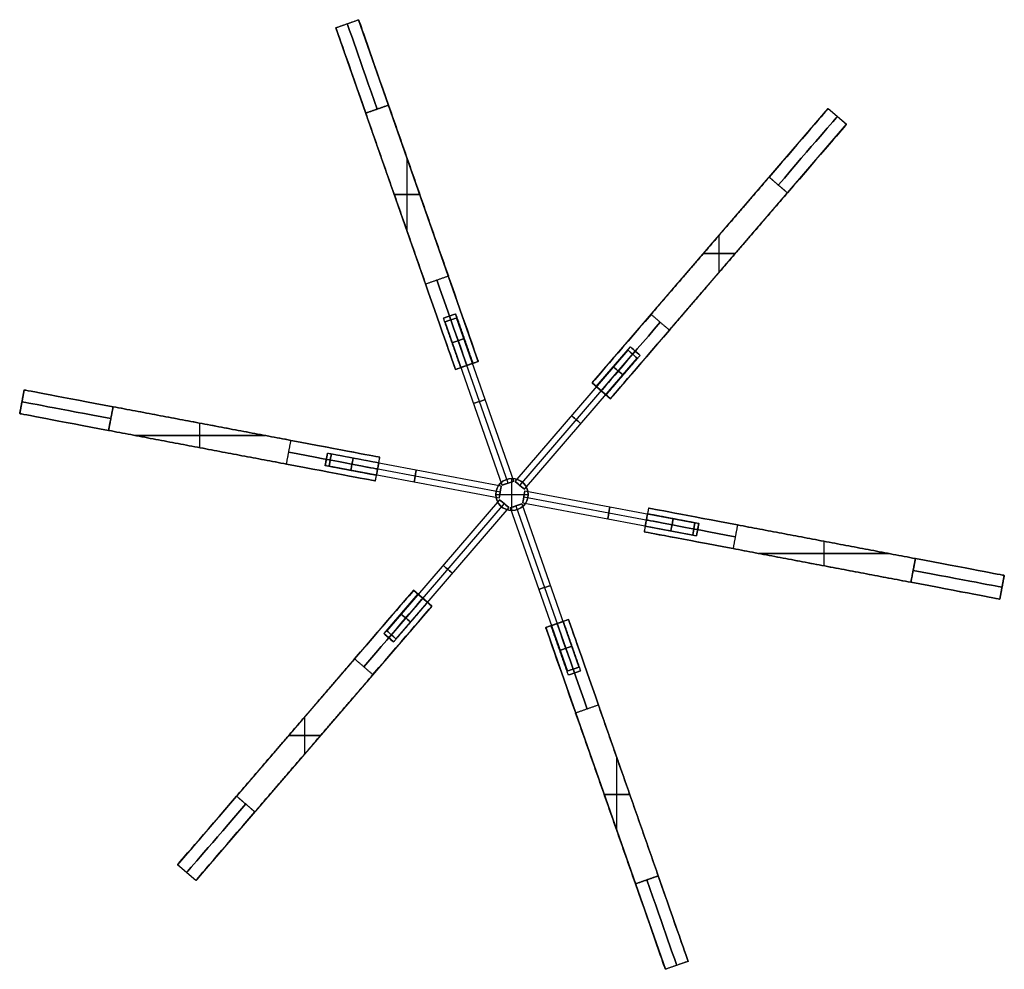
# Model space of a CAD drawing. Header units: millimetres. Extents: x -921 to 991, y -979 to 953.
# Tile 6 of 9: x -921 to -431, y 89 to 561. Entities that reach past the tile are written whole.
import ezdxf

# ---------------------------------------------------------------- set-up
doc = ezdxf.new("R2010")
doc.units = ezdxf.units.MM
doc.layers.add('Default', color=7, linetype='Continuous', true_color=0x000000)

msp = doc.modelspace()

# ---------------------------------------------------------------- linework, layer by layer
at = {"layer": 'Default', "color": 37, "true_color": 0x80674d}
for p, q in [((-763.3, 557.51), (-751.97, 561.48)), ((-757.64, 559.5, 255), (-757.64, 559.5, -255)), ((-692.52, 391.58), (-751.97, 561.48)), ((-703.85, 387.62), (-763.3, 557.51)), ((-635.92, 380.87), (-518.51, 517.3)), ((-518.51, 517.3), (-509.41, 509.48)), ((-626.82, 373.04), (-509.41, 509.48)), ((-513.96, 513.39, 255), (-513.96, 513.39, -255)), ((-727.91, 456.38, 300), (-727.91, 492.71, 300)), ((-727.91, 456.38, -300), (-727.91, 492.71, -300)), ((-722.25, 476.53, -300), (-722.25, 476.53, 300)), ((-734.27, 474.55, 300), (-721.55, 474.55, 300)), ((-721.55, 474.55, -300), (-734.27, 474.55, -300)), ((-733.57, 472.56, -300), (-733.57, 472.56, 300)), ((-572.67, 435.97, 300), (-572.67, 454.37, 300)), ((-572.67, 435.97, -300), (-572.67, 454.37, -300)), ((-577.21, 449.09, -300), (-577.21, 449.09, 300)), ((-580.58, 445.17, 300), (-564.75, 445.17, 300)), ((-564.75, 445.17, -300), (-580.58, 445.17, -300)), ((-568.12, 441.26, -300), (-568.12, 441.26, 300)), ((-709.79, 413.08, 180), (-703.75, 415.19, 180)), ((-709.79, 413.08, -180), (-703.75, 415.19, -180)), ((-706.77, 414.14, 183.2), (-706.77, 414.14, 176.8)), ((-698.19, 389.6, 176.8), (-706.77, 414.14, 176.8)), ((-698.19, 389.6, 183.2), (-706.77, 414.14, 183.2)), ((-706.77, 414.14, -176.8), (-706.77, 414.14, -183.2)), ((-698.19, 389.6, -183.2), (-706.77, 414.14, -183.2)), ((-698.19, 389.6, -176.8), (-706.77, 414.14, -176.8)), ((-695.17, 390.65, 180), (-703.75, 415.19, 180)), ((-695.17, 390.65, -180), (-703.75, 415.19, -180)), ((-633.8, 379.04, 180), (-616.84, 398.75, 180)), ((-633.8, 379.04, 180), (-616.84, 398.75, 180)), ((-633.8, 379.04, -180), (-616.84, 398.75, -180)), ((-633.8, 379.04, -180), (-616.84, 398.75, -180)), ((-631.37, 376.95, 176.8), (-614.41, 396.66, 176.8)), ((-631.37, 376.95, 183.2), (-614.41, 396.66, 183.2)), ((-631.37, 376.95, -183.2), (-614.41, 396.66, -183.2)), ((-631.37, 376.95, -176.8), (-614.41, 396.66, -176.8)), ((-616.84, 398.75, 180), (-611.99, 394.57, 180)), ((-616.84, 398.75, -180), (-611.99, 394.57, -180)), ((-614.41, 396.66, 183.2), (-614.41, 396.66, 176.8)), ((-614.41, 396.66, -176.8), (-614.41, 396.66, -183.2)), ((-692.52, 391.58), (-703.85, 387.62)), ((-703.85, 387.62, -255), (-692.52, 391.58, -255)), ((-698.19, 389.6, 255), (-698.19, 389.6, 183.2)), ((-698.19, 389.6, 176.8), (-698.19, 389.6, -176.8)), ((-698.19, 389.6, -183.2), (-698.19, 389.6, -255)), ((-918.29, 377.41), (-920.52, 365.62)), ((-920.52, 365.62, 255), (-918.29, 377.41, 255)), ((-918.29, 377.41), (-741.43, 343.95)), ((-626.82, 373.04), (-635.92, 380.87)), ((-635.92, 380.87, -255), (-626.82, 373.04, -255)), ((-631.37, 376.95, 255), (-631.37, 376.95, 183.2)), ((-631.37, 376.95, 176.8), (-631.37, 376.95, -176.8)), ((-631.37, 376.95, -183.2), (-631.37, 376.95, -255)), ((-919.4, 371.52, -255), (-919.4, 371.52, 255)), ((-920.52, 365.62), (-743.66, 332.16)), ((-876.3, 357.26, 300), (-875.48, 361.58, 300)), ((-830.97, 348.68, 300), (-830.97, 360.89, 300)), ((-830.97, 348.68, -300), (-830.97, 360.89, -300)), ((-829.86, 360.68, 300), (-829.86, 360.68, -300)), ((-863.25, 354.79, 300), (-798.7, 354.79, 300)), ((-798.7, 354.79, -300), (-863.25, 354.79, -300)), ((-832.09, 348.89, 300), (-832.09, 348.89, -300)), ((-767.49, 346.03, 180), (-768.68, 339.74, 180)), ((-767.49, 346.03, -180), (-768.68, 339.74, -180)), ((-768.09, 342.89, 176.8), (-768.09, 342.89, 183.2)), ((-742.54, 338.05, 176.8), (-768.09, 342.89, 176.8)), ((-742.54, 338.05, 183.2), (-768.09, 342.89, 183.2)), ((-768.09, 342.89, -183.2), (-768.09, 342.89, -176.8)), ((-742.54, 338.05, -183.2), (-768.09, 342.89, -183.2)), ((-742.54, 338.05, -176.8), (-768.09, 342.89, -176.8)), ((-743.66, 332.16, 255), (-741.43, 343.95, 255)), ((-743.66, 332.16), (-741.43, 343.95)), ((-743.14, 334.91, -180), (-768.68, 339.74, -180)), ((-742.54, 338.05, -255), (-742.54, 338.05, -183.2)), ((-742.54, 338.05, -176.8), (-742.54, 338.05, 176.8)), ((-742.54, 338.05, 183.2), (-742.54, 338.05, 255)), ((-607.8, 318.67), (-610.03, 306.88)), ((-430.93, 285.2), (-607.8, 318.67)), ((-609.51, 309.63, -180), (-583.96, 304.79, -180)), ((-608.91, 312.77, -255), (-608.91, 312.77, -183.2)), ((-608.91, 312.77, -176.8), (-608.91, 312.77, 176.8)), ((-608.91, 312.77, 183.2), (-608.91, 312.77, 255)), ((-608.91, 312.77, 176.8), (-583.37, 307.94, 176.8)), ((-608.91, 312.77, 183.2), (-583.37, 307.94, 183.2)), ((-608.91, 312.77, -183.2), (-583.37, 307.94, -183.2)), ((-608.91, 312.77, -176.8), (-583.37, 307.94, -176.8)), ((-583.96, 304.79, 180), (-582.77, 311.08, 180)), ((-583.96, 304.79, -180), (-582.77, 311.08, -180)), ((-433.17, 273.41), (-610.03, 306.88)), ((-583.37, 307.94, 176.8), (-583.37, 307.94, 183.2)), ((-583.37, 307.94, -183.2), (-583.37, 307.94, -176.8)), ((-520.48, 289.93, 300), (-520.48, 302.15, 300)), ((-520.48, 289.93, -300), (-520.48, 302.15, -300)), ((-519.37, 301.93, 300), (-519.37, 301.93, -300)), ((-552.75, 296.04, 300), (-488.21, 296.04, 300)), ((-488.21, 296.04, -300), (-552.75, 296.04, -300)), ((-521.6, 290.14, 300), (-521.6, 290.14, -300)), ((-475.15, 293.57, 300), (-476.27, 287.67, 300)), ((-433.17, 273.41), (-430.93, 285.2)), ((-430.93, 285.2, 255), (-433.17, 273.41, 255)), ((-432.05, 279.31, -255), (-432.05, 279.31, 255)), ((-724.63, 277.78), (-842.04, 141.35)), ((-722.51, 275.96, -180), (-739.47, 256.25, -180)), ((-715.53, 269.96, 255), (-724.63, 277.78, 255)), ((-724.63, 277.78), (-715.53, 269.96)), ((-722.51, 275.96, 180), (-724.12, 274.09, 180)), ((-715.53, 269.96), (-832.95, 133.52)), ((-720.08, 273.87, 176.8), (-737.04, 254.16, 176.8)), ((-720.08, 273.87, 183.2), (-737.04, 254.16, 183.2)), ((-720.08, 273.87, -183.2), (-737.04, 254.16, -183.2)), ((-720.08, 273.87, -176.8), (-737.04, 254.16, -176.8)), ((-720.08, 273.87, 255), (-720.08, 273.87, 183.2)), ((-720.08, 273.87, 176.8), (-720.08, 273.87, -176.8)), ((-720.08, 273.87, -183.2), (-720.08, 273.87, -255)), ((-658.93, 259.25), (-647.6, 263.21)), ((-647.6, 263.21, -255), (-658.93, 259.25, -255)), ((-653.27, 261.23, 255), (-653.27, 261.23, 183.2)), ((-653.27, 261.23, 176.8), (-653.27, 261.23, -176.8)), ((-653.27, 261.23, -183.2), (-653.27, 261.23, -255)), ((-653.27, 261.23, 176.8), (-644.68, 236.69, 176.8)), ((-653.27, 261.23, 183.2), (-644.68, 236.69, 183.2)), ((-653.27, 261.23, -183.2), (-644.68, 236.69, -183.2)), ((-653.27, 261.23, -176.8), (-644.68, 236.69, -176.8)), ((-647.6, 263.21), (-588.15, 93.31)), ((-734.62, 252.08, 180), (-739.47, 256.25, 180)), ((-734.62, 252.08, -180), (-739.47, 256.25, -180)), ((-658.93, 259.25), (-599.48, 89.35)), ((-737.04, 254.16, 183.2), (-737.04, 254.16, 176.8)), ((-737.04, 254.16, -176.8), (-737.04, 254.16, -183.2)), ((-641.66, 237.74, 180), (-647.7, 235.63, 180)), ((-641.66, 237.74, -180), (-647.7, 235.63, -180)), ((-644.68, 236.69, 183.2), (-644.68, 236.69, 176.8)), ((-644.68, 236.69, -176.8), (-644.68, 236.69, -183.2)), ((-778.79, 196.45, 300), (-778.79, 214.85, 300)), ((-778.79, 196.45, -300), (-778.79, 214.85, -300)), ((-786.7, 205.65, 300), (-770.87, 205.65, 300)), ((-770.87, 205.65, -300), (-786.7, 205.65, -300)), ((-783.34, 209.57, -300), (-783.34, 209.57, 300)), ((-774.24, 201.74, -300), (-774.24, 201.74, 300)), ((-623.54, 158.11, 300), (-623.54, 194.45, 300)), ((-623.54, 158.11, -300), (-623.54, 194.45, -300)), ((-629.9, 176.28, 300), (-617.19, 176.28, 300)), ((-617.19, 176.28, -300), (-629.9, 176.28, -300)), ((-617.88, 178.26, -300), (-617.88, 178.26, 300)), ((-629.21, 174.3, -300), (-629.21, 174.3, 300)), ((-832.95, 133.52), (-842.04, 141.35)), ((-832.95, 133.52, 255), (-842.04, 141.35, 255)), ((-837.49, 137.44, 255), (-837.49, 137.44, -255)), ((-588.15, 93.31), (-599.48, 89.35)), ((-593.82, 91.33, 255), (-593.82, 91.33, -255))]:
    msp.add_line(p, q, dxfattribs=at)
at = {"layer": 'Default', "color": 33, "true_color": 0xb89960}
for p, q in [((-708.94, 411.26, 180), (-703.28, 413.24, 180)), ((-708.94, 411.26, -180), (-703.28, 413.24, -180)), ((-680.54, 330.09, 180), (-708.94, 411.26, 180)), ((-680.54, 330.09, -180), (-708.94, 411.26, -180)), ((-677.71, 331.08, 183), (-706.11, 412.25, 183)), ((-677.71, 331.08, 177), (-706.11, 412.25, 177)), ((-706.11, 412.25, 183), (-706.11, 412.25, 177)), ((-677.71, 331.08, -177), (-706.11, 412.25, -177)), ((-677.71, 331.08, -183), (-706.11, 412.25, -183)), ((-706.11, 412.25, -177), (-706.11, 412.25, -183)), ((-674.88, 332.07, 180), (-703.28, 413.24, 180)), ((-674.88, 332.07, -180), (-703.28, 413.24, -180)), ((-674.09, 331.92, 180), (-617.99, 397.1, 180)), ((-674.09, 331.92, -180), (-617.99, 397.1, -180)), ((-617.99, 397.1, 180), (-613.44, 393.19, 180)), ((-617.99, 397.1, -180), (-613.44, 393.19, -180)), ((-671.81, 329.96, 183), (-615.72, 395.15, 183)), ((-671.81, 329.96, 177), (-615.72, 395.15, 177)), ((-671.81, 329.96, -177), (-615.72, 395.15, -177)), ((-671.81, 329.96, -183), (-615.72, 395.15, -183)), ((-669.54, 328, 180), (-613.44, 393.19, 180)), ((-669.54, 328, -180), (-613.44, 393.19, -180)), ((-615.72, 395.15, 183), (-615.72, 395.15, 177)), ((-615.72, 395.15, -177), (-615.72, 395.15, -183)), ((-765.57, 345.46, 180), (-766.68, 339.57, 180)), ((-765.57, 345.46, -180), (-766.68, 339.57, -180)), ((-681.06, 329.48, 180), (-765.57, 345.46, 180)), ((-681.06, 329.48, -180), (-765.57, 345.46, -180)), ((-682.18, 323.58, 180), (-766.68, 339.57, 180)), ((-682.18, 323.58, -180), (-766.68, 339.57, -180)), ((-681.62, 326.53, 183), (-766.12, 342.52, 183)), ((-681.62, 326.53, 177), (-766.12, 342.52, 177)), ((-766.12, 342.52, 177), (-766.12, 342.52, 183)), ((-681.62, 326.53, -177), (-766.12, 342.52, -177)), ((-681.62, 326.53, -183), (-766.12, 342.52, -183)), ((-766.12, 342.52, -183), (-766.12, 342.52, -177)), ((-675.73, 317.41, -380), (-675.73, 333.41, -380)), ((-675.73, 317.41, 380), (-675.73, 333.41, 380)), ((-682.93, 328.88, -380), (-682.93, 328.88, 380)), ((-681.06, 329.48, 180), (-682.18, 323.58, 180)), ((-681.06, 329.48, -180), (-682.18, 323.58, -180)), ((-680.54, 330.09, 180), (-674.88, 332.07, 180)), ((-680.54, 330.09, -180), (-674.88, 332.07, -180)), ((-677.71, 331.08, 183), (-677.71, 331.08, 177)), ((-677.71, 331.08, -177), (-677.71, 331.08, -183)), ((-674.09, 331.92, 180), (-669.54, 328, 180)), ((-674.09, 331.92, -180), (-669.54, 328, -180)), ((-672.26, 332.62, -380), (-672.26, 332.62, 380)), ((-671.81, 329.96, 183), (-671.81, 329.96, 177)), ((-671.81, 329.96, -177), (-671.81, 329.96, -183)), ((-683.73, 325.41, -380), (-667.73, 325.41, -380)), ((-683.73, 325.41, 380), (-667.73, 325.41, 380)), ((-681.62, 326.53, 177), (-681.62, 326.53, 183)), ((-681.62, 326.53, -183), (-681.62, 326.53, -177)), ((-670.39, 321.35, 180), (-669.27, 327.25, 180)), ((-670.39, 321.35, -180), (-669.27, 327.25, -180)), ((-669.83, 324.3, 183), (-585.33, 308.31, 183)), ((-669.83, 324.3, 177), (-585.33, 308.31, 177)), ((-669.83, 324.3, 177), (-669.83, 324.3, 183)), ((-669.83, 324.3, -177), (-585.33, 308.31, -177)), ((-669.83, 324.3, -183), (-585.33, 308.31, -183)), ((-669.83, 324.3, -183), (-669.83, 324.3, -177)), ((-669.27, 327.25, 180), (-584.77, 311.26, 180)), ((-669.27, 327.25, -180), (-584.77, 311.26, -180)), ((-681.91, 322.82, 180), (-738.01, 257.64, 180)), ((-681.91, 322.82, -180), (-738.01, 257.64, -180)), ((-679.64, 320.86, 183), (-735.74, 255.68, 183)), ((-679.64, 320.86, 177), (-735.74, 255.68, 177)), ((-679.64, 320.86, -177), (-735.74, 255.68, -177)), ((-679.64, 320.86, -183), (-735.74, 255.68, -183)), ((-677.37, 318.91, 180), (-733.46, 253.72, 180)), ((-677.37, 318.91, -180), (-733.46, 253.72, -180)), ((-677.37, 318.91, 180), (-681.91, 322.82, 180)), ((-677.37, 318.91, -180), (-681.91, 322.82, -180)), ((-679.64, 320.86, 183), (-679.64, 320.86, 177)), ((-679.64, 320.86, -177), (-679.64, 320.86, -183)), ((-670.91, 320.74, 180), (-676.58, 318.76, 180)), ((-670.91, 320.74, -180), (-676.58, 318.76, -180)), ((-676.58, 318.76, 180), (-648.17, 237.58, 180)), ((-676.58, 318.76, -180), (-648.17, 237.58, -180)), ((-673.74, 319.75, 183), (-645.34, 238.58, 183)), ((-673.74, 319.75, 177), (-645.34, 238.58, 177)), ((-673.74, 319.75, 183), (-673.74, 319.75, 177)), ((-673.74, 319.75, -177), (-645.34, 238.58, -177)), ((-673.74, 319.75, -183), (-645.34, 238.58, -183)), ((-673.74, 319.75, -177), (-673.74, 319.75, -183)), ((-670.91, 320.74, 180), (-642.51, 239.57, 180)), ((-670.91, 320.74, -180), (-642.51, 239.57, -180)), ((-670.39, 321.35, 180), (-585.89, 305.36, 180)), ((-670.39, 321.35, -180), (-585.89, 305.36, -180)), ((-668.52, 321.94, -380), (-668.52, 321.94, 380)), ((-679.2, 318.21, -380), (-679.2, 318.21, 380)), ((-585.89, 305.36, 180), (-584.77, 311.26, 180)), ((-585.89, 305.36, -180), (-584.77, 311.26, -180)), ((-585.33, 308.31, 177), (-585.33, 308.31, 183)), ((-585.33, 308.31, -183), (-585.33, 308.31, -177)), ((-733.46, 253.72, 180), (-738.01, 257.64, 180)), ((-733.46, 253.72, -180), (-738.01, 257.64, -180)), ((-735.74, 255.68, 183), (-735.74, 255.68, 177)), ((-735.74, 255.68, -177), (-735.74, 255.68, -183)), ((-642.51, 239.57, 180), (-648.17, 237.58, 180)), ((-642.51, 239.57, -180), (-648.17, 237.58, -180)), ((-645.34, 238.58, 183), (-645.34, 238.58, 177)), ((-645.34, 238.58, -177), (-645.34, 238.58, -183))]:
    msp.add_line(p, q, dxfattribs=at)
at = {"layer": 'Default', "color": 33, "true_color": 0xb89960, "extrusion": (0.330279, -0.943883, 0)}
for centre in [(-530.33, 180, -622.33), (-530.33, -180, -622.33), (-530.33, 180, -524.33), (-530.33, -180, -524.33), (-530.33, 180, -481.33), (-530.33, -180, -481.33)]:
    msp.add_circle(centre, 3, dxfattribs=at)
at = {"layer": 'Default', "color": 33, "true_color": 0xb89960, "extrusion": (-0.652287, -0.757972, 0)}
for centre in [(-724.44, 180, 102.11), (-724.44, -180, 102.11), (-724.44, 180, 200.11), (-724.44, -180, 200.11), (-724.44, 180, 243.11), (-724.44, -180, 243.11)]:
    msp.add_circle(centre, 3, dxfattribs=at)
at = {"layer": 'Default', "color": 33, "true_color": 0xb89960, "extrusion": (-0.330279, 0.943883, 0)}
for centre in [(530.33, 180, 579.33), (530.33, -180, 579.33), (530.33, 180, 536.33), (530.33, -180, 536.33), (530.33, 180, 438.33), (530.33, -180, 438.33)]:
    msp.add_circle(centre, 3, dxfattribs=at)
at = {"layer": 'Default', "color": 33, "true_color": 0xb89960, "extrusion": (0.652287, 0.757972, 0)}
for centre in [(724.44, 180, -145.11), (724.44, -180, -145.11), (724.44, 180, -188.11), (724.44, -180, -188.11), (724.44, 180, -286.11), (724.44, -180, -286.11)]:
    msp.add_circle(centre, 3, dxfattribs=at)
at = {"layer": 'Default', "color": 33, "true_color": 0xb89960, "extrusion": (0.982566, -0.185912, 0)}
for centre in [(194.11, 180, -816.44), (194.11, -180, -816.44), (194.11, 180, -718.44), (194.11, -180, -718.44), (194.11, 180, -675.44), (194.11, -180, -675.44)]:
    msp.add_circle(centre, 3, dxfattribs=at)
at = {"layer": 'Default', "color": 33, "true_color": 0xb89960, "extrusion": (-0.982566, 0.185912, 0)}
for centre in [(-194.11, 180, 773.44), (-194.11, -180, 773.44), (-194.11, 180, 730.44), (-194.11, -180, 730.44), (-194.11, 180, 632.44), (-194.11, -180, 632.44)]:
    msp.add_circle(centre, 3, dxfattribs=at)
at = {"layer": 'Default', "color": 33, "true_color": 0xb89960}
for centre in [(-675.73, 325.41, -380), (-675.73, 325.41)]:
    msp.add_circle(centre, 8, dxfattribs=at)
at = {"layer": 'Default', "color": 33, "true_color": 0xb89960, "extrusion": (0, 0, -1)}
msp.add_circle((675.73, 325.41, -380), 8, dxfattribs=at)
at = {"layer": 'Default', "color": 37, "true_color": 0x80674d, "extrusion": (0.943883, 0.330279, 0)}
for centre, start, end in [((733.33, -255, -530.33), 270, 0), ((733.33, 255, -530.33), 0, 90), ((643.33, 255, -530.33), 90, 180), ((643.33, -255, -530.33), 180, 270)]:
    msp.add_arc(centre, 45, start, end, dxfattribs=at)
at = {"layer": 'Default', "color": 37, "true_color": 0x80674d, "extrusion": (-0.943883, -0.330279, -1.74098e-09)}
for centre, start, end in [((-733.33, -255, 524.33), 180, 270), ((-327.33, 255, 524.33), 0, 90)]:
    msp.add_arc(centre, 45, start, end, dxfattribs=at)
at = {"layer": 'Default', "color": 37, "true_color": 0x80674d, "extrusion": (-0.943883, -0.330279, 1.74098e-09)}
for centre, start, end in [((-733.33, 255, 524.33), 90, 180), ((-327.33, -255, 524.33), 270, 360)]:
    msp.add_arc(centre, 45, start, end, dxfattribs=at)
at = {"layer": 'Default', "color": 37, "true_color": 0x80674d, "extrusion": (0.943883, 0.330279, 1.60462e-09)}
msp.add_arc((733.33, -255, -536.33), 45, 270, 0, dxfattribs=at)
at = {"layer": 'Default', "color": 37, "true_color": 0x80674d, "extrusion": (0.943883, 0.330279, -1.60462e-09)}
msp.add_arc((733.33, 255, -536.33), 45, 360, 90, dxfattribs=at)
at = {"layer": 'Default', "color": 37, "true_color": 0x80674d, "extrusion": (0.757972, -0.652287, 1.16366e-09)}
msp.add_arc((8.89, -255, -730.44), 45, 270, 360, dxfattribs=at)
at = {"layer": 'Default', "color": 37, "true_color": 0x80674d, "extrusion": (0.757972, -0.652287, -1.16366e-09)}
msp.add_arc((8.89, 255, -730.44), 45, 0, 90, dxfattribs=at)
at = {"layer": 'Default', "color": 37, "true_color": 0x80674d, "extrusion": (0.757972, -0.652287, 0)}
for centre, start, end in [((8.89, -255, -724.44), 270, 0), ((8.89, 255, -724.44), 0, 90), ((-81.11, 255, -724.44), 90, 180), ((-81.11, -255, -724.44), 180, 270)]:
    msp.add_arc(centre, 45, start, end, dxfattribs=at)
at = {"layer": 'Default', "color": 37, "true_color": 0x80674d, "extrusion": (-0.757972, 0.652287, -1.01871e-09)}
for centre in [(-8.89, -255, 718.44), (307.11, -255, 718.44)]:
    msp.add_arc(centre, 45, 180, 270, dxfattribs=at)
at = {"layer": 'Default', "color": 37, "true_color": 0x80674d, "extrusion": (-0.757972, 0.652287, 1.01871e-09)}
for centre in [(-8.89, 255, 718.44), (307.11, 255, 718.44)]:
    msp.add_arc(centre, 45, 90, 180, dxfattribs=at)
at = {"layer": 'Default', "color": 37, "true_color": 0x80674d, "extrusion": (-0.943883, -0.330279, -1.81437e-09)}
for centre, start, end in [((-643.33, 255, 524.33), 360, 90), ((-417.33, -255, 524.33), 180, 270)]:
    msp.add_arc(centre, 45, start, end, dxfattribs=at)
at = {"layer": 'Default', "color": 37, "true_color": 0x80674d, "extrusion": (-0.943883, -0.330279, 1.81437e-09)}
for centre, start, end in [((-643.33, -255, 524.33), 270, 0), ((-417.33, 255, 524.33), 90, 180)]:
    msp.add_arc(centre, 45, start, end, dxfattribs=at)
at = {"layer": 'Default', "color": 37, "true_color": 0x80674d, "extrusion": (0.943883, 0.330279, 1.81437e-09)}
for centre in [(643.33, 255, -536.33), (327.33, 255, -536.33)]:
    msp.add_arc(centre, 45, 90, 180, dxfattribs=at)
at = {"layer": 'Default', "color": 37, "true_color": 0x80674d, "extrusion": (0.943883, 0.330279, -1.81437e-09)}
for centre in [(643.33, -255, -536.33), (327.33, -255, -536.33)]:
    msp.add_arc(centre, 45, 180, 270, dxfattribs=at)
at = {"layer": 'Default', "color": 37, "true_color": 0x80674d, "extrusion": (-0.330279, 0.943883, 0)}
for centre, start, end in [((530.33, 180, 624.33), 180, 0), ((530.33, 180, 624.33), 0, 180), ((530.33, -180, 624.33), 180, 0), ((530.33, -180, 624.33), 0, 180), ((530.33, 180, 611.33), 180, 0), ((530.33, 180, 611.33), 360, 180), ((530.33, -180, 611.33), 180, 0), ((530.33, -180, 611.33), 360, 180)]:
    msp.add_arc(centre, 3.2, start, end, dxfattribs=at)
at = {"layer": 'Default', "color": 37, "true_color": 0x80674d, "extrusion": (0.757972, -0.652287, 1.01871e-09)}
for centre, start, end in [((-81.11, 255, -730.44), 90, 180), ((-307.11, -255, -730.44), 270, 360)]:
    msp.add_arc(centre, 45, start, end, dxfattribs=at)
at = {"layer": 'Default', "color": 37, "true_color": 0x80674d, "extrusion": (0.757972, -0.652287, -1.01871e-09)}
for centre, start, end in [((-81.11, -255, -730.44), 180, 270), ((-307.11, 255, -730.44), 0, 90)]:
    msp.add_arc(centre, 45, start, end, dxfattribs=at)
at = {"layer": 'Default', "color": 37, "true_color": 0x80674d, "extrusion": (-0.757972, 0.652287, -1.16366e-09)}
msp.add_arc((81.11, 255, 718.44), 45, 0, 90, dxfattribs=at)
at = {"layer": 'Default', "color": 37, "true_color": 0x80674d, "extrusion": (-0.757972, 0.652287, 1.16366e-09)}
msp.add_arc((81.11, -255, 718.44), 45, 270, 360, dxfattribs=at)
at = {"layer": 'Default', "color": 37, "true_color": 0x80674d, "extrusion": (0.652287, 0.757972, 0)}
for centre, start, end in [((724.44, 180, -100.11), 180, 0), ((724.44, 180, -100.11), 0, 180), ((724.44, -180, -100.11), 180, 0), ((724.44, -180, -100.11), 0, 180), ((724.44, 180, -113.11), 180, 360), ((724.44, -180, -113.11), 180, 0)]:
    msp.add_arc(centre, 3.2, start, end, dxfattribs=at)
at = {"layer": 'Default', "color": 37, "true_color": 0x80674d, "extrusion": (-0.330279, 0.943883, -1.9469e-09)}
for centre in [(530.33, 180, 598.33), (530.33, -180, 598.33)]:
    msp.add_arc(centre, 3.2, 0, 90, dxfattribs=at)
at = {"layer": 'Default', "color": 37, "true_color": 0x80674d, "extrusion": (-0.330279, 0.943883, 1.94684e-09)}
for centre, start, end in [((530.33, 180, 598.33), 270, 360), ((530.33, -180, 598.33), 270, 360), ((530.33, 180, 598.33), 90, 180), ((530.33, -180, 598.33), 90, 180)]:
    msp.add_arc(centre, 3.2, start, end, dxfattribs=at)
at = {"layer": 'Default', "color": 37, "true_color": 0x80674d, "extrusion": (-0.330279, 0.943883, -1.94686e-09)}
for centre in [(530.33, 180, 598.33), (530.33, -180, 598.33)]:
    msp.add_arc(centre, 3.2, 180, 270, dxfattribs=at)
at = {"layer": 'Default', "color": 37, "true_color": 0x80674d, "extrusion": (0.652287, 0.757972, 1.13687e-13)}
for centre in [(724.44, 180, -113.11), (724.44, -180, -113.11)]:
    msp.add_arc(centre, 3.2, 360, 180, dxfattribs=at)
at = {"layer": 'Default', "color": 37, "true_color": 0x80674d, "extrusion": (-0.185912, -0.982566, -3.45823e-09)}
for centre, start, end in [((-927.44, -255, -200.11), 180, 270), ((-521.44, 255, -200.11), 0, 90)]:
    msp.add_arc(centre, 45, start, end, dxfattribs=at)
at = {"layer": 'Default', "color": 37, "true_color": 0x80674d, "extrusion": (-0.185912, -0.982566, 3.45823e-09)}
for centre, start, end in [((-927.44, 255, -200.11), 90, 180), ((-521.44, -255, -200.11), 270, 360)]:
    msp.add_arc(centre, 45, start, end, dxfattribs=at)
at = {"layer": 'Default', "color": 37, "true_color": 0x80674d, "extrusion": (0.652287, 0.757972, 6.71891e-10)}
msp.add_arc((724.44, 180, -126.11), 3.2, 360, 90, dxfattribs=at)
at = {"layer": 'Default', "color": 37, "true_color": 0x80674d, "extrusion": (0.652287, 0.757972, -6.71885e-10)}
msp.add_arc((724.44, 180, -126.11), 3.2, 270, 0, dxfattribs=at)
at = {"layer": 'Default', "color": 37, "true_color": 0x80674d, "extrusion": (0.652287, 0.757972, 6.71885e-10)}
msp.add_arc((724.44, -180, -126.11), 3.2, 360, 90, dxfattribs=at)
at = {"layer": 'Default', "color": 37, "true_color": 0x80674d, "extrusion": (0.652287, 0.757972, -6.71897e-10)}
msp.add_arc((724.44, -180, -126.11), 3.2, 270, 0, dxfattribs=at)
at = {"layer": 'Default', "color": 37, "true_color": 0x80674d, "extrusion": (0.652287, 0.757972, 1.69678e-09)}
msp.add_arc((724.44, 180, -126.11), 3.2, 90, 180, dxfattribs=at)
at = {"layer": 'Default', "color": 37, "true_color": 0x80674d, "extrusion": (0.652287, 0.757972, -1.69679e-09)}
msp.add_arc((724.44, 180, -126.11), 3.2, 180, 270, dxfattribs=at)
at = {"layer": 'Default', "color": 37, "true_color": 0x80674d, "extrusion": (0.652287, 0.757972, 1.69679e-09)}
msp.add_arc((724.44, -180, -126.11), 3.2, 90, 180, dxfattribs=at)
at = {"layer": 'Default', "color": 37, "true_color": 0x80674d, "extrusion": (0.652287, 0.757972, -1.69677e-09)}
msp.add_arc((724.44, -180, -126.11), 3.2, 180, 270, dxfattribs=at)
at = {"layer": 'Default', "color": 37, "true_color": 0x80674d, "extrusion": (0.185912, 0.982566, 0)}
for centre, start, end in [((927.44, -255, 194.11), 270, 0), ((927.44, 255, 194.11), 360, 90), ((837.44, 255, 194.11), 90, 180), ((837.44, -255, 194.11), 180, 270)]:
    msp.add_arc(centre, 45, start, end, dxfattribs=at)
at = {"layer": 'Default', "color": 37, "true_color": 0x80674d, "extrusion": (0.185912, 0.982566, 3.19857e-09)}
msp.add_arc((927.44, -255, 188.11), 45, 270, 0, dxfattribs=at)
at = {"layer": 'Default', "color": 37, "true_color": 0x80674d, "extrusion": (0.185912, 0.982566, -3.19857e-09)}
msp.add_arc((927.44, 255, 188.11), 45, 360, 90, dxfattribs=at)
at = {"layer": 'Default', "color": 37, "true_color": 0x80674d, "extrusion": (-0.185912, -0.982566, -3.23988e-09)}
msp.add_arc((-837.44, 255, -200.11), 45, 0, 90, dxfattribs=at)
at = {"layer": 'Default', "color": 37, "true_color": 0x80674d, "extrusion": (-0.185912, -0.982566, 3.23988e-09)}
msp.add_arc((-837.44, -255, -200.11), 45, 270, 360, dxfattribs=at)
at = {"layer": 'Default', "color": 37, "true_color": 0x80674d, "extrusion": (-0.982566, 0.185912, -3.43786e-17)}
for centre in [(-194.11, 180, 818.44), (-194.11, -180, 818.44)]:
    msp.add_arc(centre, 3.2, 180, 0, dxfattribs=at)
at = {"layer": 'Default', "color": 37, "true_color": 0x80674d, "extrusion": (-0.982566, 0.185912, -3.00499e-17)}
msp.add_arc((-194.11, 180, 818.44), 3.2, 0, 180, dxfattribs=at)
at = {"layer": 'Default', "color": 37, "true_color": 0x80674d, "extrusion": (-0.982566, 0.185912, -3.00498e-17)}
msp.add_arc((-194.11, -180, 818.44), 3.2, 0, 180, dxfattribs=at)
at = {"layer": 'Default', "color": 37, "true_color": 0x80674d, "extrusion": (-0.982566, 0.185912, 2.84217e-14)}
for centre, start, end in [((-194.11, 180, 805.44), 180, 0), ((-194.11, -180, 805.44), 180, 360), ((-194.11, -180, 805.44), 360, 180)]:
    msp.add_arc(centre, 3.2, start, end, dxfattribs=at)
at = {"layer": 'Default', "color": 37, "true_color": 0x80674d, "extrusion": (-0.982566, 0.185912, -2.84217e-14)}
msp.add_arc((-194.11, 180, 805.44), 3.2, 0, 180, dxfattribs=at)
at = {"layer": 'Default', "color": 37, "true_color": 0x80674d, "extrusion": (0.185912, 0.982566, 3.45823e-09)}
for centre, start, end in [((837.44, 255, 188.11), 90, 180), ((611.44, -255, 188.11), 270, 360)]:
    msp.add_arc(centre, 45, start, end, dxfattribs=at)
at = {"layer": 'Default', "color": 37, "true_color": 0x80674d, "extrusion": (0.185912, 0.982566, -3.45823e-09)}
for centre, start, end in [((837.44, -255, 188.11), 180, 270), ((611.44, 255, 188.11), 0, 90)]:
    msp.add_arc(centre, 45, start, end, dxfattribs=at)
at = {"layer": 'Default', "color": 37, "true_color": 0x80674d, "extrusion": (-0.982566, 0.185912, -4.61426e-09)}
msp.add_arc((-194.11, 180, 792.44), 3.2, 0, 90, dxfattribs=at)
at = {"layer": 'Default', "color": 37, "true_color": 0x80674d, "extrusion": (-0.982566, 0.185912, 4.61423e-09)}
msp.add_arc((-194.11, 180, 792.44), 3.2, 270, 360, dxfattribs=at)
at = {"layer": 'Default', "color": 37, "true_color": 0x80674d, "extrusion": (-0.982566, 0.185912, -4.61422e-09)}
msp.add_arc((-194.11, -180, 792.44), 3.2, 0, 90, dxfattribs=at)
at = {"layer": 'Default', "color": 37, "true_color": 0x80674d, "extrusion": (-0.982566, 0.185912, 4.61421e-09)}
msp.add_arc((-194.11, -180, 792.44), 3.2, 270, 360, dxfattribs=at)
at = {"layer": 'Default', "color": 37, "true_color": 0x80674d, "extrusion": (-0.982566, 0.185912, 9.62685e-10)}
msp.add_arc((-194.11, 180, 792.44), 3.2, 90, 180, dxfattribs=at)
at = {"layer": 'Default', "color": 37, "true_color": 0x80674d, "extrusion": (-0.982566, 0.185912, -9.62707e-10)}
msp.add_arc((-194.11, 180, 792.44), 3.2, 180, 270, dxfattribs=at)
at = {"layer": 'Default', "color": 37, "true_color": 0x80674d, "extrusion": (-0.982566, 0.185912, 9.62674e-10)}
msp.add_arc((-194.11, -180, 792.44), 3.2, 90, 180, dxfattribs=at)
at = {"layer": 'Default', "color": 37, "true_color": 0x80674d, "extrusion": (-0.982566, 0.185912, -9.62697e-10)}
msp.add_arc((-194.11, -180, 792.44), 3.2, 180, 270, dxfattribs=at)
at = {"layer": 'Default', "color": 37, "true_color": 0x80674d, "extrusion": (-0.185912, -0.982566, 3.41692e-09)}
msp.add_arc((-611.44, 255, -200.11), 45, 90, 180, dxfattribs=at)
at = {"layer": 'Default', "color": 37, "true_color": 0x80674d, "extrusion": (-0.185912, -0.982566, -3.41692e-09)}
msp.add_arc((-611.44, -255, -200.11), 45, 180, 270, dxfattribs=at)
at = {"layer": 'Default', "color": 37, "true_color": 0x80674d, "extrusion": (0.982566, -0.185912, -1.54364e-09)}
msp.add_arc((194.11, 180, -656.44), 3.2, 0, 90, dxfattribs=at)
at = {"layer": 'Default', "color": 37, "true_color": 0x80674d, "extrusion": (0.982566, -0.185912, 1.54362e-09)}
for centre in [(194.11, 180, -656.44), (194.11, -180, -656.44)]:
    msp.add_arc(centre, 3.2, 270, 360, dxfattribs=at)
at = {"layer": 'Default', "color": 37, "true_color": 0x80674d, "extrusion": (0.982566, -0.185912, -1.54365e-09)}
msp.add_arc((194.11, -180, -656.44), 3.2, 0, 90, dxfattribs=at)
at = {"layer": 'Default', "color": 37, "true_color": 0x80674d, "extrusion": (0.982566, -0.185912, 0)}
for centre, start, end in [((194.11, 180, -643.44), 180, 0), ((194.11, -180, -643.44), 180, 0), ((194.11, 180, -630.44), 180, 0), ((194.11, 180, -630.44), 0, 180), ((194.11, -180, -630.44), 180, 0), ((194.11, -180, -630.44), 0, 180)]:
    msp.add_arc(centre, 3.2, start, end, dxfattribs=at)
at = {"layer": 'Default', "color": 37, "true_color": 0x80674d, "extrusion": (0.982566, -0.185912, 5.68434e-14)}
msp.add_arc((194.11, 180, -643.44), 3.2, 360, 180, dxfattribs=at)
at = {"layer": 'Default', "color": 37, "true_color": 0x80674d, "extrusion": (0.982566, -0.185912, 2.84217e-14)}
msp.add_arc((194.11, -180, -643.44), 3.2, 360, 180, dxfattribs=at)
at = {"layer": 'Default', "color": 37, "true_color": 0x80674d, "extrusion": (0.982566, -0.185912, 4.03322e-09)}
msp.add_arc((194.11, 180, -656.44), 3.2, 90, 180, dxfattribs=at)
at = {"layer": 'Default', "color": 37, "true_color": 0x80674d, "extrusion": (0.982566, -0.185912, -4.03324e-09)}
for centre in [(194.11, 180, -656.44), (194.11, -180, -656.44)]:
    msp.add_arc(centre, 3.2, 180, 270, dxfattribs=at)
at = {"layer": 'Default', "color": 37, "true_color": 0x80674d, "extrusion": (0.982566, -0.185912, 4.03321e-09)}
msp.add_arc((194.11, -180, -656.44), 3.2, 90, 180, dxfattribs=at)
at = {"layer": 'Default', "color": 37, "true_color": 0x80674d, "extrusion": (-0.185912, -0.982566, 0)}
for centre, start, end in [((-611.44, 255, -194.11), 90, 180), ((-611.44, -255, -194.11), 180, 270), ((-521.44, -255, -194.11), 270, 0), ((-521.44, 255, -194.11), 360, 90)]:
    msp.add_arc(centre, 45, start, end, dxfattribs=at)
at = {"layer": 'Default', "color": 37, "true_color": 0x80674d, "extrusion": (0.185912, 0.982566, -3.41692e-09)}
msp.add_arc((521.44, -255, 188.11), 45, 180, 270, dxfattribs=at)
at = {"layer": 'Default', "color": 37, "true_color": 0x80674d, "extrusion": (0.185912, 0.982566, 3.41692e-09)}
msp.add_arc((521.44, 255, 188.11), 45, 90, 180, dxfattribs=at)
at = {"layer": 'Default', "color": 37, "true_color": 0x80674d, "extrusion": (-0.652287, -0.757972, 1.36651e-09)}
msp.add_arc((-724.44, 180, 262.11), 3.2, 90, 180, dxfattribs=at)
at = {"layer": 'Default', "color": 37, "true_color": 0x80674d, "extrusion": (-0.652287, -0.757972, -1.36649e-09)}
msp.add_arc((-724.44, 180, 262.11), 3.2, 180, 270, dxfattribs=at)
at = {"layer": 'Default', "color": 37, "true_color": 0x80674d, "extrusion": (-0.652287, -0.757972, 1.36652e-09)}
msp.add_arc((-724.44, -180, 262.11), 3.2, 90, 180, dxfattribs=at)
at = {"layer": 'Default', "color": 37, "true_color": 0x80674d, "extrusion": (-0.652287, -0.757972, -1.3665e-09)}
msp.add_arc((-724.44, -180, 262.11), 3.2, 180, 270, dxfattribs=at)
at = {"layer": 'Default', "color": 37, "true_color": 0x80674d, "extrusion": (-0.757972, 0.652287, 0)}
for centre, start, end in [((307.11, 255, 724.44), 90, 180), ((307.11, -255, 724.44), 180, 270), ((397.11, -255, 724.44), 270, 0), ((397.11, 255, 724.44), 360, 90)]:
    msp.add_arc(centre, 45, start, end, dxfattribs=at)
at = {"layer": 'Default', "color": 37, "true_color": 0x80674d, "extrusion": (-0.652287, -0.757972, -1.69676e-09)}
for centre in [(-724.44, 180, 262.11), (-724.44, -180, 262.11)]:
    msp.add_arc(centre, 3.2, 360, 90, dxfattribs=at)
at = {"layer": 'Default', "color": 37, "true_color": 0x80674d, "extrusion": (-0.652287, -0.757972, 1.69675e-09)}
for centre in [(-724.44, 180, 262.11), (-724.44, -180, 262.11)]:
    msp.add_arc(centre, 3.2, 270, 0, dxfattribs=at)
at = {"layer": 'Default', "color": 37, "true_color": 0x80674d, "extrusion": (-0.652287, -0.757972, 1.13687e-13)}
msp.add_arc((-724.44, 180, 275.11), 3.2, 180, 0, dxfattribs=at)
at = {"layer": 'Default', "color": 37, "true_color": 0x80674d, "extrusion": (-0.652287, -0.757972, -1.13687e-13)}
for centre, start in [((-724.44, 180, 275.11), 0), ((-724.44, -180, 275.11), 360)]:
    msp.add_arc(centre, 3.2, start, 180, dxfattribs=at)
at = {"layer": 'Default', "color": 37, "true_color": 0x80674d, "extrusion": (-0.652287, -0.757972, 0)}
for centre, start, end in [((-724.44, -180, 275.11), 180, 0), ((-724.44, 180, 288.11), 180, 0), ((-724.44, 180, 288.11), 0, 180), ((-724.44, -180, 288.11), 180, 0), ((-724.44, -180, 288.11), 0, 180)]:
    msp.add_arc(centre, 3.2, start, end, dxfattribs=at)
at = {"layer": 'Default', "color": 37, "true_color": 0x80674d, "extrusion": (0.330279, -0.943883, 1.94688e-09)}
msp.add_arc((-530.33, 180, -462.33), 3.2, 90, 180, dxfattribs=at)
at = {"layer": 'Default', "color": 37, "true_color": 0x80674d, "extrusion": (0.330279, -0.943883, -1.94686e-09)}
for centre in [(-530.33, 180, -462.33), (-530.33, -180, -462.33)]:
    msp.add_arc(centre, 3.2, 180, 270, dxfattribs=at)
at = {"layer": 'Default', "color": 37, "true_color": 0x80674d, "extrusion": (0.330279, -0.943883, 1.94683e-09)}
msp.add_arc((-530.33, -180, -462.33), 3.2, 90, 180, dxfattribs=at)
at = {"layer": 'Default', "color": 37, "true_color": 0x80674d, "extrusion": (0.330279, -0.943883, -2.97897e-09)}
msp.add_arc((-530.33, 180, -462.33), 3.2, 360, 90, dxfattribs=at)
at = {"layer": 'Default', "color": 37, "true_color": 0x80674d, "extrusion": (0.330279, -0.943883, 2.97895e-09)}
msp.add_arc((-530.33, 180, -462.33), 3.2, 270, 0, dxfattribs=at)
at = {"layer": 'Default', "color": 37, "true_color": 0x80674d, "extrusion": (0.330279, -0.943883, -2.97896e-09)}
msp.add_arc((-530.33, -180, -462.33), 3.2, 360, 90, dxfattribs=at)
at = {"layer": 'Default', "color": 37, "true_color": 0x80674d, "extrusion": (0.330279, -0.943883, 2.97897e-09)}
msp.add_arc((-530.33, -180, -462.33), 3.2, 270, 0, dxfattribs=at)
at = {"layer": 'Default', "color": 37, "true_color": 0x80674d, "extrusion": (-0.943883, -0.330279, 0)}
for centre, start, end in [((-417.33, 255, 530.33), 90, 180), ((-417.33, -255, 530.33), 180, 270), ((-327.33, -255, 530.33), 270, 360), ((-327.33, 255, 530.33), 0, 90)]:
    msp.add_arc(centre, 45, start, end, dxfattribs=at)
at = {"layer": 'Default', "color": 37, "true_color": 0x80674d, "extrusion": (0.943883, 0.330279, -1.74098e-09)}
msp.add_arc((417.33, 255, -536.33), 45, 0, 90, dxfattribs=at)
at = {"layer": 'Default', "color": 37, "true_color": 0x80674d, "extrusion": (0.943883, 0.330279, 1.74098e-09)}
msp.add_arc((417.33, -255, -536.33), 45, 270, 360, dxfattribs=at)
at = {"layer": 'Default', "color": 37, "true_color": 0x80674d, "extrusion": (0.330279, -0.943883, 0)}
for centre, start, end in [((-530.33, 180, -449.33), 180, 360), ((-530.33, 180, -449.33), 0, 180), ((-530.33, -180, -449.33), 180, 360), ((-530.33, -180, -449.33), 0, 180)]:
    msp.add_arc(centre, 3.2, start, end, dxfattribs=at)
at = {"layer": 'Default', "color": 37, "true_color": 0x80674d, "extrusion": (0.330279, -0.943883, -1.45053e-17)}
for centre in [(-530.33, 180, -436.33), (-530.33, -180, -436.33)]:
    msp.add_arc(centre, 3.2, 180, 0, dxfattribs=at)
at = {"layer": 'Default', "color": 37, "true_color": 0x80674d, "extrusion": (0.330279, -0.943883, -2.21952e-17)}
msp.add_arc((-530.33, 180, -436.33), 3.2, 0, 180, dxfattribs=at)
at = {"layer": 'Default', "color": 37, "true_color": 0x80674d, "extrusion": (0.330279, -0.943883, -2.21951e-17)}
msp.add_arc((-530.33, -180, -436.33), 3.2, 0, 180, dxfattribs=at)
at = {"layer": 'Default', "color": 37, "true_color": 0x80674d, "extrusion": (0.757972, -0.652287, -1.18715e-09)}
msp.add_arc((-397.11, -255, -730.44), 45, 180, 270, dxfattribs=at)
at = {"layer": 'Default', "color": 37, "true_color": 0x80674d, "extrusion": (0.757972, -0.652287, 1.18715e-09)}
msp.add_arc((-397.11, 255, -730.44), 45, 90, 180, dxfattribs=at)
at = {"layer": 'Default', "color": 37, "true_color": 0x80674d, "extrusion": (-0.757972, 0.652287, 1.18715e-09)}
msp.add_arc((397.11, -255, 718.44), 45, 270, 0, dxfattribs=at)
at = {"layer": 'Default', "color": 37, "true_color": 0x80674d, "extrusion": (-0.757972, 0.652287, -1.18715e-09)}
msp.add_arc((397.11, 255, 718.44), 45, 360, 90, dxfattribs=at)
at = {"layer": 'Default', "color": 37, "true_color": 0x80674d}
for points in [[(-763.3, 557.51, -255), (-757.64, 559.5, -255), (-751.97, 561.48, -255)], [(-763.3, 557.51, 255), (-757.64, 559.5, 255), (-751.97, 561.48, 255)], [(-751.97, 561.48, 255), (-751.97, 561.48), (-751.97, 561.48, -255)], [(-763.3, 557.51, -255), (-763.3, 557.51), (-763.3, 557.51, 255)], [(-748.44, 515.04, 300), (-742.77, 517.02, 300), (-737.11, 519, 300)], [(-737.11, 519, -300), (-742.77, 517.02, -300), (-748.44, 515.04, -300)], [(-707.38, 434.05, 300), (-722.25, 476.53, 300), (-737.11, 519, 300)], [(-737.11, 519, -300), (-722.25, 476.53, -300), (-707.38, 434.05, -300)], [(-748.44, 515.04, 300), (-733.57, 472.56, 300), (-718.71, 430.09, 300)], [(-718.71, 430.09, -300), (-733.57, 472.56, -300), (-748.44, 515.04, -300)], [(-518.51, 517.3, -255), (-518.51, 517.3), (-518.51, 517.3, 255)], [(-518.51, 517.3, 255), (-513.96, 513.39, 255), (-509.41, 509.48, 255)], [(-518.51, 517.3, -255), (-513.96, 513.39, -255), (-509.41, 509.48, -255)], [(-509.41, 509.48, 255), (-509.41, 509.48), (-509.41, 509.48, -255)], [(-547.86, 483.19, 300), (-577.21, 449.09, 300), (-606.57, 414.98, 300)], [(-606.57, 414.98, -300), (-577.21, 449.09, -300), (-547.86, 483.19, -300)], [(-547.86, 483.19, 300), (-543.31, 479.28, 300), (-538.76, 475.37, 300)], [(-538.76, 475.37, -300), (-543.31, 479.28, -300), (-547.86, 483.19, -300)], [(-597.47, 407.15, 300), (-568.12, 441.26, 300), (-538.76, 475.37, 300)], [(-538.76, 475.37, -300), (-568.12, 441.26, -300), (-597.47, 407.15, -300)], [(-718.71, 430.09, 300), (-713.05, 432.07, 300), (-707.38, 434.05, 300)], [(-718.71, 430.09, -300), (-713.05, 432.07, -300), (-707.38, 434.05, -300)], [(-701.21, 388.54, 180), (-705.5, 400.81, 180), (-709.79, 413.08, 180)], [(-701.21, 388.54, -180), (-705.5, 400.81, -180), (-709.79, 413.08, -180)], [(-703.75, 415.19, 180), (-699.46, 402.92, 180), (-695.17, 390.65, 180)], [(-703.75, 415.19, -180), (-699.46, 402.92, -180), (-695.17, 390.65, -180)], [(-606.57, 414.98, 300), (-602.02, 411.06, 300), (-597.47, 407.15, 300)], [(-606.57, 414.98, -300), (-602.02, 411.06, -300), (-597.47, 407.15, -300)], [(-633.8, 379.04, 180), (-625.32, 388.9, 180), (-616.84, 398.75, 180)], [(-633.8, 379.04, -180), (-625.32, 388.9, -180), (-616.84, 398.75, -180)], [(-628.95, 374.87, 180), (-620.47, 384.72, 180), (-611.99, 394.57, 180)], [(-628.95, 374.87, -180), (-620.47, 384.72, -180), (-611.99, 394.57, -180)], [(-703.85, 387.62, -255), (-698.19, 389.6, -255), (-692.52, 391.58, -255)], [(-703.85, 387.62, 255), (-698.19, 389.6, 255), (-692.52, 391.58, 255)], [(-703.85, 387.62, 255), (-703.85, 387.62), (-703.85, 387.62, -255)], [(-692.52, 391.58, -255), (-692.52, 391.58), (-692.52, 391.58, 255)], [(-920.52, 365.62, 255), (-919.4, 371.52, 255), (-918.29, 377.41, 255)], [(-920.52, 365.62, -255), (-919.4, 371.52, -255), (-918.29, 377.41, -255)], [(-918.29, 377.41, 255), (-918.29, 377.41), (-918.29, 377.41, -255)], [(-635.92, 380.87, 255), (-635.92, 380.87), (-635.92, 380.87, -255)], [(-635.92, 380.87, -255), (-631.37, 376.95, -255), (-626.82, 373.04, -255)], [(-635.92, 380.87, 255), (-631.37, 376.95, 255), (-626.82, 373.04, 255)], [(-626.82, 373.04, -255), (-626.82, 373.04), (-626.82, 373.04, 255)], [(-876.3, 357.26, 300), (-875.19, 363.15, 300), (-874.07, 369.05, 300)], [(-874.07, 369.05, -300), (-875.19, 363.15, -300), (-876.3, 357.26, -300)], [(-785.64, 352.32, 300), (-829.86, 360.68, 300), (-874.07, 369.05, 300)], [(-874.07, 369.05, -300), (-829.86, 360.68, -300), (-785.64, 352.32, -300)], [(-920.52, 365.62, -255), (-920.52, 365.62), (-920.52, 365.62, 255)], [(-876.3, 357.26, 300), (-832.09, 348.89, 300), (-787.87, 340.53, 300)], [(-787.87, 340.53, -300), (-832.09, 348.89, -300), (-876.3, 357.26, -300)], [(-787.87, 340.53, 300), (-786.76, 346.42, 300), (-785.64, 352.32, 300)], [(-787.87, 340.53, -300), (-786.76, 346.42, -300), (-785.64, 352.32, -300)], [(-767.49, 346.03, 180), (-754.72, 343.62, 180), (-741.95, 341.2, 180)], [(-767.49, 346.03, -180), (-754.72, 343.62, -180), (-741.95, 341.2, -180)], [(-743.66, 332.16, 255), (-742.54, 338.05, 255), (-741.43, 343.95, 255)], [(-743.66, 332.16, -255), (-742.54, 338.05, -255), (-741.43, 343.95, -255)], [(-741.43, 343.95, -255), (-741.43, 343.95), (-741.43, 343.95, 255)], [(-743.14, 334.91, 180), (-755.91, 337.33, 180), (-768.68, 339.74, 180)], [(-743.14, 334.91, -180), (-755.91, 337.33, -180), (-768.68, 339.74, -180)], [(-743.66, 332.16, 255), (-743.66, 332.16), (-743.66, 332.16, -255)], [(-607.8, 318.67, 255), (-608.91, 312.77, 255), (-610.03, 306.88, 255)], [(-607.8, 318.67, -255), (-608.91, 312.77, -255), (-610.03, 306.88, -255)], [(-607.8, 318.67, 255), (-607.8, 318.67), (-607.8, 318.67, -255)], [(-608.32, 315.92, 180), (-595.54, 313.5, 180), (-582.77, 311.08, 180)], [(-608.32, 315.92, -180), (-595.54, 313.5, -180), (-582.77, 311.08, -180)], [(-583.96, 304.79, 180), (-596.73, 307.21, 180), (-609.51, 309.63, 180)], [(-583.96, 304.79, -180), (-596.73, 307.21, -180), (-609.51, 309.63, -180)], [(-563.58, 310.3, 300), (-564.7, 304.4, 300), (-565.81, 298.51, 300)], [(-563.58, 310.3, -300), (-564.7, 304.4, -300), (-565.81, 298.51, -300)], [(-475.15, 293.57, 300), (-519.37, 301.93, 300), (-563.58, 310.3, 300)], [(-563.58, 310.3, -300), (-519.37, 301.93, -300), (-475.15, 293.57, -300)], [(-610.03, 306.88, -255), (-610.03, 306.88), (-610.03, 306.88, 255)], [(-565.81, 298.51, 300), (-521.6, 290.14, 300), (-477.38, 281.78, 300)], [(-477.38, 281.78, -300), (-521.6, 290.14, -300), (-565.81, 298.51, -300)], [(-475.15, 293.57, 300), (-476.27, 287.67, 300), (-477.38, 281.78, 300)], [(-477.38, 281.78, -300), (-476.27, 287.67, -300), (-475.15, 293.57, -300)], [(-430.93, 285.2, -255), (-432.05, 279.31, -255), (-433.17, 273.41, -255)], [(-430.93, 285.2, 255), (-432.05, 279.31, 255), (-433.17, 273.41, 255)], [(-430.93, 285.2, -255), (-430.93, 285.2), (-430.93, 285.2, 255)], [(-739.47, 256.25, 180), (-730.99, 266.1, 180), (-722.51, 275.96, 180)], [(-739.47, 256.25, -180), (-730.99, 266.1, -180), (-722.51, 275.96, -180)], [(-715.53, 269.96, -255), (-720.08, 273.87, -255), (-724.63, 277.78, -255)], [(-724.63, 277.78, -255), (-724.63, 277.78), (-724.63, 277.78, 255)], [(-715.53, 269.96, 255), (-720.08, 273.87, 255), (-724.63, 277.78, 255)], [(-717.66, 271.78, 180), (-726.14, 261.93, 180), (-734.62, 252.08, 180)], [(-717.66, 271.78, -180), (-726.14, 261.93, -180), (-734.62, 252.08, -180)], [(-715.53, 269.96, 255), (-715.53, 269.96), (-715.53, 269.96, -255)], [(-433.17, 273.41, 255), (-433.17, 273.41), (-433.17, 273.41, -255)], [(-647.6, 263.21, -255), (-653.27, 261.23, -255), (-658.93, 259.25, -255)], [(-647.6, 263.21, 255), (-653.27, 261.23, 255), (-658.93, 259.25, 255)], [(-647.7, 235.63, 180), (-651.99, 247.9, 180), (-656.29, 260.17, 180)], [(-647.7, 235.63, -180), (-651.99, 247.9, -180), (-656.29, 260.17, -180)], [(-650.25, 262.29, 180), (-645.95, 250.02, 180), (-641.66, 237.74, 180)], [(-650.25, 262.29, -180), (-645.95, 250.02, -180), (-641.66, 237.74, -180)], [(-647.6, 263.21, 255), (-647.6, 263.21), (-647.6, 263.21, -255)], [(-658.93, 259.25, -255), (-658.93, 259.25), (-658.93, 259.25, 255)], [(-753.98, 243.68, 300), (-783.34, 209.57, 300), (-812.69, 175.46, 300)], [(-812.69, 175.46, -300), (-783.34, 209.57, -300), (-753.98, 243.68, -300)], [(-744.89, 235.85, 300), (-749.44, 239.76, 300), (-753.98, 243.68, 300)], [(-744.89, 235.85, -300), (-749.44, 239.76, -300), (-753.98, 243.68, -300)], [(-803.59, 167.63, 300), (-774.24, 201.74, 300), (-744.89, 235.85, 300)], [(-744.89, 235.85, -300), (-774.24, 201.74, -300), (-803.59, 167.63, -300)], [(-632.74, 220.74, 300), (-638.41, 218.75, 300), (-644.07, 216.77, 300)], [(-632.74, 220.74, -300), (-638.41, 218.75, -300), (-644.07, 216.77, -300)], [(-603.02, 135.79, 300), (-617.88, 178.26, 300), (-632.74, 220.74, 300)], [(-632.74, 220.74, -300), (-617.88, 178.26, -300), (-603.02, 135.79, -300)], [(-644.07, 216.77, 300), (-629.21, 174.3, 300), (-614.34, 131.82, 300)], [(-614.34, 131.82, -300), (-629.21, 174.3, -300), (-644.07, 216.77, -300)], [(-803.59, 167.63, 300), (-808.14, 171.54, 300), (-812.69, 175.46, 300)], [(-812.69, 175.46, -300), (-808.14, 171.54, -300), (-803.59, 167.63, -300)], [(-832.95, 133.52, 255), (-837.49, 137.44, 255), (-842.04, 141.35, 255)], [(-842.04, 141.35, 255), (-842.04, 141.35), (-842.04, 141.35, -255)], [(-832.95, 133.52, -255), (-837.49, 137.44, -255), (-842.04, 141.35, -255)], [(-832.95, 133.52, -255), (-832.95, 133.52), (-832.95, 133.52, 255)], [(-603.02, 135.79, 300), (-608.68, 133.8, 300), (-614.34, 131.82, 300)], [(-614.34, 131.82, -300), (-608.68, 133.8, -300), (-603.02, 135.79, -300)], [(-588.15, 93.31, 255), (-593.82, 91.33, 255), (-599.48, 89.35, 255)], [(-588.15, 93.31, -255), (-593.82, 91.33, -255), (-599.48, 89.35, -255)], [(-588.15, 93.31, -255), (-588.15, 93.31), (-588.15, 93.31, 255)], [(-599.48, 89.35, 255), (-599.48, 89.35), (-599.48, 89.35, -255)]]:
    msp.add_open_spline(points, degree=2, dxfattribs=at)

doc.saveas('drawing.dxf')
